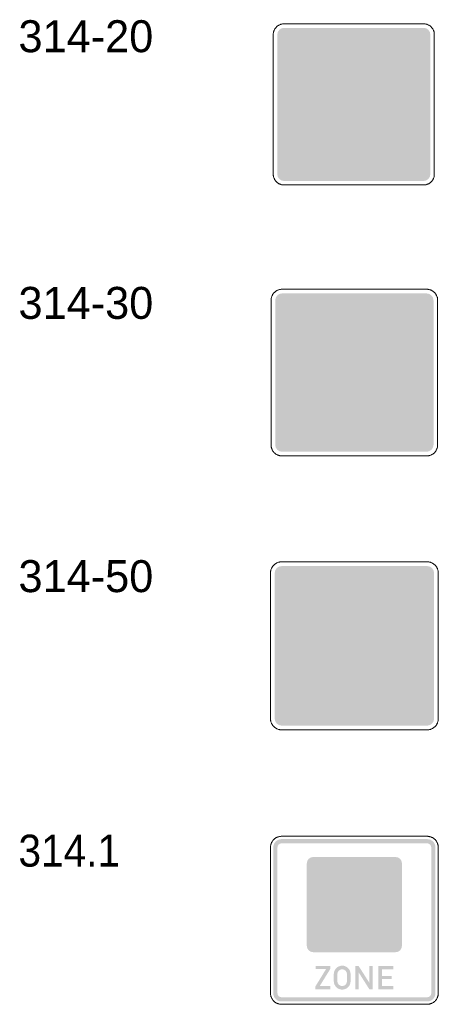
# Model space of a CAD drawing. Header units: millimetres. Extents: x 27 to 616, y -913 to 238.
# Tile 7 of 38: x 105 to 162, y -612 to -479. Entities that reach past the tile are written whole.
import ezdxf
from ezdxf.enums import TextEntityAlignment as Align

# ---------------------------------------------------------------- set-up
doc = ezdxf.new("R2010")
doc.units = ezdxf.units.MM
doc.header["$LTSCALE"] = 5
doc.linetypes.add('AUSGEZOGEN', pattern=[0])
doc.layers.add('Ebene_1', color=7, linetype='Continuous', true_color=0x000000)
doc.layers.add('Layer13', color=5, linetype='Continuous', true_color=0x0000ff)
doc.styles.add('Arial', font='arial.ttf')

msp = doc.modelspace()

# ---------------------------------------------------------------- hatches: boundary and pattern name
at = {"layer": 'Ebene_1', "linetype": 'AUSGEZOGEN', "lineweight": 18, "true_color": 0xfffffe}
h = msp.add_hatch(color=7, dxfattribs=at)
h.paths.add_polyline_path([(143.98, -497.87), (143.98, -482.58), (149.99, -482.58), (150.46, -482.6), (150.92, -482.67), (151.37, -482.79), (151.79, -482.94), (152.2, -483.14), (152.58, -483.37), (152.94, -483.64), (153.27, -483.94), (153.57, -484.27), (153.84, -484.63), (154.07, -485.01), (154.26, -485.41), (154.42, -485.84), (154.53, -486.29), (154.6, -486.75), (154.63, -487.22), (154.6, -487.69), (154.53, -488.16), (154.42, -488.6), (154.26, -489.03), (154.07, -489.43), (153.84, -489.82), (153.57, -490.17), (153.27, -490.5), (152.94, -490.8), (152.58, -491.07), (152.2, -491.3), (151.79, -491.5), (151.37, -491.65), (150.92, -491.77), (150.46, -491.84), (149.99, -491.86), (146.3, -491.86), (146.3, -497.87)], flags=0)
h.paths.add_polyline_path([(146.3, -489.68), (149.85, -489.68), (150.35, -489.63), (150.81, -489.48), (151.22, -489.26), (151.59, -488.96), (151.89, -488.59), (152.12, -488.18), (152.26, -487.72), (152.31, -487.22), (152.26, -486.73), (152.12, -486.26), (151.89, -485.85), (151.59, -485.48), (151.22, -485.18), (150.81, -484.96), (150.35, -484.81), (149.85, -484.76), (146.3, -484.76)], flags=0)
for points in [[(157.55, -495.53), (155.21, -497.87), (153.92, -497.87), (155.73, -496.05), (149.38, -496.05), (149.38, -495.01), (155.73, -495.01), (153.92, -493.2), (155.21, -493.2)], [(151.71, -531.08), (153.4, -529.38), (154.34, -529.38), (153.03, -530.7), (157.64, -530.7), (157.64, -531.45), (153.03, -531.45), (154.34, -532.77), (153.4, -532.77)], [(157.64, -534.46), (155.95, -536.16), (155.01, -536.16), (156.32, -534.84), (151.71, -534.84), (151.71, -534.09), (156.32, -534.09), (155.01, -532.77), (155.95, -532.77)], [(141.36, -561.54), (141.36, -558.83), (150.84, -554.77), (160.33, -558.83), (160.33, -561.54), (150.84, -557.48)]]:
    msp.add_hatch(color=7, dxfattribs=at).paths.add_polyline_path(points, flags=0)
h = msp.add_hatch(color=7, dxfattribs=at)
h.paths.add_polyline_path([(145.38, -534.46), (145.38, -518.65), (151.59, -518.65), (152.08, -518.68), (152.56, -518.75), (153.02, -518.87), (153.46, -519.03), (153.88, -519.23), (154.28, -519.47), (154.65, -519.75), (154.99, -520.06), (155.3, -520.4), (155.57, -520.77), (155.81, -521.16), (156.02, -521.58), (156.18, -522.02), (156.3, -522.48), (156.37, -522.96), (156.39, -523.45), (156.37, -523.94), (156.3, -524.42), (156.18, -524.88), (156.02, -525.32), (155.81, -525.74), (155.57, -526.14), (155.3, -526.51), (154.99, -526.85), (154.65, -527.16), (154.28, -527.43), (153.88, -527.67), (153.46, -527.88), (153.02, -528.04), (152.56, -528.16), (152.08, -528.23), (151.59, -528.25), (147.78, -528.25), (147.78, -534.46)], flags=0)
h.paths.add_polyline_path([(147.78, -525.99), (151.45, -525.99), (151.96, -525.94), (152.44, -525.79), (152.87, -525.56), (153.25, -525.25), (153.56, -524.87), (153.79, -524.44), (153.94, -523.96), (153.99, -523.45), (153.94, -522.94), (153.79, -522.46), (153.56, -522.03), (153.25, -521.66), (152.87, -521.35), (152.44, -521.11), (151.96, -520.96), (151.45, -520.91), (147.78, -520.91)], flags=0)
h = msp.add_hatch(color=7, dxfattribs=at)
h.paths.add_polyline_path([(147.27, -572.38), (147.27, -560.19), (152.07, -560.19), (152.81, -560.26), (153.51, -560.48), (154.14, -560.82), (154.68, -561.27), (155.13, -561.82), (155.48, -562.45), (155.69, -563.15), (155.77, -563.89), (155.69, -564.64), (155.48, -565.33), (155.13, -565.96), (154.68, -566.51), (154.14, -566.96), (153.51, -567.3), (152.81, -567.52), (152.07, -567.59), (149.13, -567.59), (149.13, -572.38)], flags=0)
h.paths.add_polyline_path([(149.13, -565.85), (151.96, -565.85), (152.35, -565.81), (152.72, -565.7), (153.05, -565.52), (153.34, -565.28), (153.58, -564.99), (153.76, -564.65), (153.88, -564.29), (153.92, -563.89), (153.88, -563.5), (153.76, -563.13), (153.58, -562.8), (153.34, -562.51), (153.05, -562.27), (152.72, -562.09), (152.35, -561.97), (151.96, -561.93), (149.13, -561.93)], flags=0)
at = {"layer": 'Ebene_1', "linetype": 'AUSGEZOGEN', "lineweight": 18, "true_color": 0x000000}
h = msp.add_hatch(color=18, dxfattribs=at)
h.paths.add_polyline_path([(140.98, -611.76), (140.75, -611.74), (140.53, -611.67), (140.34, -611.57), (140.17, -611.43), (140.03, -611.26), (139.93, -611.07), (139.86, -610.85), (139.84, -610.62), (139.84, -590.9), (139.86, -590.67), (139.93, -590.46), (140.03, -590.26), (140.17, -590.09), (140.34, -589.95), (140.53, -589.85), (140.75, -589.78), (140.98, -589.76), (160.7, -589.76), (160.93, -589.78), (161.15, -589.85), (161.34, -589.95), (161.51, -590.09), (161.65, -590.26), (161.75, -590.46), (161.82, -590.67), (161.84, -590.9), (161.84, -610.62), (161.82, -610.85), (161.75, -611.07), (161.65, -611.26), (161.51, -611.43), (161.34, -611.57), (161.15, -611.67), (160.93, -611.74), (160.7, -611.76)], flags=0)
h.paths.add_polyline_path([(140.98, -611.19), (160.7, -611.19), (160.92, -611.15), (161.1, -611.03), (161.23, -610.85), (161.27, -610.62), (161.27, -590.9), (161.23, -590.68), (161.1, -590.5), (160.92, -590.37), (160.7, -590.33), (140.98, -590.33), (140.75, -590.37), (140.57, -590.5), (140.45, -590.68), (140.41, -590.9), (140.41, -610.62), (140.45, -610.85), (140.57, -611.03), (140.75, -611.15)], flags=0)
at = {"layer": 'Ebene_1', "linetype": 'AUSGEZOGEN', "lineweight": 18, "true_color": 0xfffffe}
h = msp.add_hatch(color=7, dxfattribs=at)
h.paths.add_polyline_path([(147.72, -603.15), (147.72, -594.12), (151.27, -594.12), (151.82, -594.18), (152.34, -594.33), (152.8, -594.59), (153.21, -594.92), (153.54, -595.33), (153.79, -595.79), (153.95, -596.31), (154.01, -596.86), (153.95, -597.41), (153.79, -597.93), (153.54, -598.39), (153.21, -598.8), (152.8, -599.13), (152.34, -599.39), (151.82, -599.55), (151.27, -599.6), (149.09, -599.6), (149.09, -603.15)], flags=0)
h.paths.add_polyline_path([(149.09, -598.31), (151.19, -598.31), (151.48, -598.28), (151.75, -598.2), (152, -598.06), (152.21, -597.89), (152.39, -597.67), (152.53, -597.43), (152.61, -597.15), (152.64, -596.86), (152.61, -596.57), (152.53, -596.3), (152.39, -596.05), (152.21, -595.83), (152, -595.66), (151.75, -595.52), (151.48, -595.44), (151.19, -595.41), (149.09, -595.41)], flags=0)
at = {"layer": 'Ebene_1', "linetype": 'AUSGEZOGEN', "lineweight": 18, "true_color": 0x000000}
for points in [[(145.55, -610.13), (145.55, -609.73), (147, -607.37), (145.6, -607.37), (145.6, -606.94), (147.6, -606.94), (147.6, -607.31), (146.14, -609.67), (147.6, -609.67), (147.6, -610.13)], [(150.95, -610.13), (150.95, -606.94), (151.41, -606.94), (152.86, -609.21), (152.86, -606.94), (153.34, -606.94), (153.34, -610.13), (152.89, -610.13), (151.44, -607.85), (151.44, -610.13), (150.95, -610.13), (154.08, -610.13), (154.08, -606.94), (156.13, -606.94), (156.13, -607.39), (154.57, -607.39), (154.57, -608.3), (155.9, -608.3), (155.9, -608.73), (154.57, -608.73), (154.57, -609.67), (156.13, -609.67), (156.13, -610.13), (154.08, -610.13)]]:
    msp.add_hatch(color=18, dxfattribs=at).paths.add_polyline_path(points, flags=0)
h = msp.add_hatch(color=18, dxfattribs=at)
h.paths.add_polyline_path([(148.05, -609.02), (148.05, -608.05), (148.07, -607.82), (148.14, -607.61), (148.25, -607.41), (148.38, -607.24), (148.55, -607.1), (148.75, -607), (148.96, -606.93), (149.19, -606.91), (149.42, -606.93), (149.63, -607), (149.83, -607.1), (149.99, -607.24), (150.13, -607.41), (150.24, -607.61), (150.3, -607.82), (150.33, -608.05), (150.33, -609.02), (150.3, -609.24), (150.24, -609.46), (150.13, -609.65), (149.99, -609.82), (149.83, -609.96), (149.63, -610.06), (149.42, -610.13), (149.19, -610.15), (148.96, -610.13), (148.75, -610.06), (148.55, -609.96), (148.38, -609.82), (148.25, -609.65), (148.14, -609.46), (148.07, -609.24)], flags=0)
h.paths.add_polyline_path([(148.53, -609.02), (148.59, -609.27), (148.73, -609.48), (148.93, -609.62), (149.19, -609.67), (149.44, -609.62), (149.65, -609.48), (149.79, -609.27), (149.84, -609.02), (149.84, -608.05), (149.79, -607.79), (149.65, -607.59), (149.44, -607.45), (149.19, -607.39), (148.93, -607.45), (148.73, -607.59), (148.59, -607.79), (148.53, -608.05)], flags=0)
at = {"layer": 'Layer13', "linetype": 'AUSGEZOGEN', "lineweight": 18, "true_color": 0x0000ff}
for points in [[(141.3, -500.6), (140.95, -500.52), (140.66, -500.33), (140.46, -500.04), (140.39, -499.69), (140.39, -480.76), (140.46, -480.41), (140.66, -480.12), (140.95, -479.92), (141.3, -479.85), (160.23, -479.85), (160.58, -479.92), (160.87, -480.12), (161.07, -480.41), (161.14, -480.76), (161.14, -499.69), (161.07, -500.04), (160.87, -500.33), (160.58, -500.52), (160.23, -500.6)], [(141.05, -537.29), (140.68, -537.21), (140.38, -537.01), (140.18, -536.71), (140.11, -536.35), (140.11, -516.77), (140.18, -516.4), (140.38, -516.1), (140.68, -515.9), (141.05, -515.83), (160.63, -515.83), (160.99, -515.9), (161.29, -516.1), (161.5, -516.4), (161.57, -516.77), (161.57, -536.35), (161.5, -536.71), (161.29, -537.01), (160.99, -537.21), (160.63, -537.29)], [(140.98, -574.39), (140.61, -574.31), (140.31, -574.11), (140.11, -573.81), (140.03, -573.44), (140.03, -553.71), (140.11, -553.34), (140.31, -553.04), (140.61, -552.84), (140.98, -552.77), (160.71, -552.77), (161.08, -552.84), (161.38, -553.04), (161.58, -553.34), (161.65, -553.71), (161.65, -573.44), (161.58, -573.81), (161.38, -574.11), (161.08, -574.31), (160.71, -574.39)], [(145.25, -605.08), (144.92, -605.02), (144.64, -604.83), (144.46, -604.56), (144.39, -604.22), (144.39, -593.04), (144.46, -592.71), (144.64, -592.44), (144.92, -592.25), (145.25, -592.19), (156.43, -592.19), (156.76, -592.25), (157.04, -592.44), (157.22, -592.71), (157.29, -593.04), (157.29, -604.22), (157.22, -604.56), (157.04, -604.83), (156.76, -605.02), (156.43, -605.08)]]:
    msp.add_hatch(color=5, dxfattribs=at).paths.add_polyline_path(points, flags=0)

# ---------------------------------------------------------------- linework, layer by layer
at = {"layer": 'Ebene_1', "color": 18, "linetype": 'AUSGEZOGEN', "lineweight": 18, "true_color": 0x000000}
for p, q in [((141.3, -479.3), (160.23, -479.3)), ((139.85, -499.69), (139.85, -480.76)), ((161.68, -480.76), (161.68, -499.69)), ((160.23, -501.14), (141.3, -501.14)), ((141.05, -515.26), (160.63, -515.26)), ((139.54, -536.35), (139.54, -516.77)), ((162.13, -516.77), (162.13, -536.35)), ((160.63, -537.85), (141.05, -537.85)), ((140.98, -552.2), (160.71, -552.2)), ((140.98, -552.2), (160.71, -552.2)), ((139.46, -573.44), (139.46, -553.71)), ((139.46, -573.44), (139.46, -553.71)), ((162.22, -553.71), (162.22, -573.44)), ((162.22, -553.71), (162.22, -573.44)), ((160.71, -574.96), (140.98, -574.96)), ((160.71, -574.96), (140.98, -574.96)), ((140.98, -589.38), (160.7, -589.38)), ((140.98, -589.38), (160.7, -589.38)), ((139.46, -610.62), (139.46, -590.9)), ((139.46, -610.62), (139.46, -590.9)), ((162.22, -590.9), (162.22, -610.62)), ((162.22, -590.9), (162.22, -610.62)), ((160.7, -612.14), (140.98, -612.14)), ((160.7, -612.14), (140.98, -612.14))]:
    msp.add_line(p, q, dxfattribs=at)
for points in [[(139.85, -480.76), (139.85, -480.68), (139.85, -480.61), (139.86, -480.54), (139.87, -480.47), (139.89, -480.4), (139.91, -480.33), (139.93, -480.26), (139.96, -480.19), (139.99, -480.13), (140.02, -480.07), (140.06, -480), (140.09, -479.95), (140.13, -479.89), (140.18, -479.83), (140.22, -479.78), (140.27, -479.73), (140.32, -479.68), (140.37, -479.64), (140.43, -479.59), (140.49, -479.55), (140.55, -479.51), (140.61, -479.48), (140.67, -479.45), (140.73, -479.42), (140.8, -479.39), (140.87, -479.37), (140.94, -479.35), (141.01, -479.33), (141.08, -479.32), (141.15, -479.31), (141.23, -479.31), (141.3, -479.3)], [(160.23, -479.3), (160.3, -479.31), (160.38, -479.31), (160.45, -479.32), (160.52, -479.33), (160.59, -479.35), (160.66, -479.37), (160.73, -479.39), (160.8, -479.42), (160.86, -479.45), (160.92, -479.48), (160.98, -479.51), (161.04, -479.55), (161.1, -479.59), (161.15, -479.64), (161.21, -479.68), (161.26, -479.73), (161.31, -479.78), (161.35, -479.83), (161.4, -479.89), (161.44, -479.95), (161.47, -480), (161.51, -480.07), (161.54, -480.13), (161.57, -480.19), (161.6, -480.26), (161.62, -480.33), (161.64, -480.4), (161.65, -480.47), (161.67, -480.54), (161.68, -480.61), (161.68, -480.68), (161.68, -480.76)], [(141.3, -501.14), (141.23, -501.14), (141.15, -501.14), (141.08, -501.13), (141.01, -501.11), (140.94, -501.1), (140.87, -501.08), (140.8, -501.05), (140.73, -501.03), (140.67, -501), (140.61, -500.97), (140.55, -500.93), (140.49, -500.89), (140.43, -500.85), (140.37, -500.81), (140.32, -500.76), (140.27, -500.72), (140.22, -500.67), (140.18, -500.61), (140.13, -500.56), (140.09, -500.5), (140.06, -500.44), (140.02, -500.38), (139.99, -500.32), (139.96, -500.25), (139.93, -500.19), (139.91, -500.12), (139.89, -500.05), (139.87, -499.98), (139.86, -499.91), (139.85, -499.84), (139.85, -499.76), (139.85, -499.69)], [(161.68, -499.69), (161.68, -499.76), (161.68, -499.84), (161.67, -499.91), (161.65, -499.98), (161.64, -500.05), (161.62, -500.12), (161.6, -500.19), (161.57, -500.25), (161.54, -500.32), (161.51, -500.38), (161.47, -500.44), (161.44, -500.5), (161.4, -500.56), (161.35, -500.61), (161.31, -500.67), (161.26, -500.72), (161.21, -500.76), (161.15, -500.81), (161.1, -500.85), (161.04, -500.89), (160.98, -500.93), (160.92, -500.97), (160.86, -501), (160.8, -501.03), (160.73, -501.05), (160.66, -501.08), (160.59, -501.1), (160.52, -501.11), (160.45, -501.13), (160.38, -501.14), (160.3, -501.14), (160.23, -501.14)], [(139.54, -516.77), (139.55, -516.69), (139.55, -516.62), (139.56, -516.54), (139.57, -516.47), (139.59, -516.39), (139.61, -516.32), (139.64, -516.25), (139.66, -516.18), (139.69, -516.12), (139.73, -516.05), (139.76, -515.99), (139.8, -515.93), (139.84, -515.87), (139.89, -515.81), (139.94, -515.76), (139.99, -515.7), (140.04, -515.66), (140.09, -515.61), (140.15, -515.56), (140.21, -515.52), (140.27, -515.48), (140.33, -515.45), (140.4, -515.41), (140.46, -515.38), (140.53, -515.36), (140.6, -515.33), (140.67, -515.31), (140.75, -515.29), (140.82, -515.28), (140.9, -515.27), (140.97, -515.27), (141.05, -515.26)], [(160.63, -515.26), (160.71, -515.27), (160.78, -515.27), (160.86, -515.28), (160.93, -515.29), (161, -515.31), (161.08, -515.33), (161.15, -515.36), (161.21, -515.38), (161.28, -515.41), (161.35, -515.45), (161.41, -515.48), (161.47, -515.52), (161.53, -515.56), (161.59, -515.61), (161.64, -515.66), (161.69, -515.7), (161.74, -515.76), (161.79, -515.81), (161.83, -515.87), (161.88, -515.93), (161.92, -515.99), (161.95, -516.05), (161.99, -516.12), (162.02, -516.18), (162.04, -516.25), (162.07, -516.32), (162.09, -516.39), (162.1, -516.47), (162.12, -516.54), (162.13, -516.62), (162.13, -516.69), (162.13, -516.77)], [(141.05, -537.85), (140.97, -537.85), (140.9, -537.85), (140.82, -537.84), (140.75, -537.82), (140.67, -537.81), (140.6, -537.79), (140.53, -537.76), (140.46, -537.74), (140.4, -537.71), (140.33, -537.67), (140.27, -537.64), (140.21, -537.6), (140.15, -537.55), (140.09, -537.51), (140.04, -537.46), (139.99, -537.41), (139.94, -537.36), (139.89, -537.31), (139.84, -537.25), (139.8, -537.19), (139.76, -537.13), (139.73, -537.07), (139.69, -537), (139.66, -536.93), (139.64, -536.86), (139.61, -536.79), (139.59, -536.72), (139.57, -536.65), (139.56, -536.58), (139.55, -536.5), (139.55, -536.42), (139.54, -536.35)], [(162.13, -536.35), (162.13, -536.42), (162.13, -536.5), (162.12, -536.58), (162.1, -536.65), (162.09, -536.72), (162.07, -536.79), (162.04, -536.86), (162.02, -536.93), (161.99, -537), (161.95, -537.07), (161.92, -537.13), (161.88, -537.19), (161.83, -537.25), (161.79, -537.31), (161.74, -537.36), (161.69, -537.41), (161.64, -537.46), (161.59, -537.51), (161.53, -537.55), (161.47, -537.6), (161.41, -537.64), (161.35, -537.67), (161.28, -537.71), (161.21, -537.74), (161.15, -537.76), (161.08, -537.79), (161, -537.81), (160.93, -537.82), (160.86, -537.84), (160.78, -537.85), (160.71, -537.85), (160.63, -537.85)], [(139.46, -553.71), (139.47, -553.64), (139.47, -553.56), (139.48, -553.48), (139.49, -553.41), (139.51, -553.34), (139.53, -553.26), (139.56, -553.19), (139.58, -553.12), (139.61, -553.06), (139.65, -552.99), (139.68, -552.93), (139.72, -552.87), (139.76, -552.81), (139.81, -552.75), (139.86, -552.69), (139.91, -552.64), (139.96, -552.59), (140.02, -552.54), (140.07, -552.5), (140.13, -552.46), (140.19, -552.42), (140.26, -552.38), (140.32, -552.35), (140.39, -552.32), (140.46, -552.29), (140.53, -552.26), (140.6, -552.24), (140.67, -552.23), (140.75, -552.21), (140.83, -552.2), (140.9, -552.2), (140.98, -552.2)], [(139.46, -553.71), (139.47, -553.64), (139.47, -553.56), (139.48, -553.48), (139.49, -553.41), (139.51, -553.34), (139.53, -553.26), (139.56, -553.19), (139.58, -553.12), (139.61, -553.06), (139.65, -552.99), (139.68, -552.93), (139.72, -552.87), (139.76, -552.81), (139.81, -552.75), (139.86, -552.69), (139.91, -552.64), (139.96, -552.59), (140.02, -552.54), (140.07, -552.5), (140.13, -552.46), (140.19, -552.42), (140.26, -552.38), (140.32, -552.35), (140.39, -552.32), (140.46, -552.29), (140.53, -552.26), (140.6, -552.24), (140.67, -552.23), (140.75, -552.21), (140.83, -552.2), (140.9, -552.2), (140.98, -552.2)], [(160.71, -552.2), (160.78, -552.2), (160.86, -552.2), (160.94, -552.21), (161.01, -552.23), (161.09, -552.24), (161.16, -552.26), (161.23, -552.29), (161.3, -552.32), (161.36, -552.35), (161.43, -552.38), (161.49, -552.42), (161.55, -552.46), (161.61, -552.5), (161.67, -552.54), (161.73, -552.59), (161.78, -552.64), (161.83, -552.69), (161.88, -552.75), (161.92, -552.81), (161.96, -552.87), (162, -552.93), (162.04, -552.99), (162.07, -553.06), (162.1, -553.12), (162.13, -553.19), (162.16, -553.26), (162.18, -553.34), (162.19, -553.41), (162.21, -553.48), (162.22, -553.56), (162.22, -553.64), (162.22, -553.71)], [(160.71, -552.2), (160.78, -552.2), (160.86, -552.2), (160.94, -552.21), (161.01, -552.23), (161.09, -552.24), (161.16, -552.26), (161.23, -552.29), (161.3, -552.32), (161.36, -552.35), (161.43, -552.38), (161.49, -552.42), (161.55, -552.46), (161.61, -552.5), (161.67, -552.54), (161.73, -552.59), (161.78, -552.64), (161.83, -552.69), (161.88, -552.75), (161.92, -552.81), (161.96, -552.87), (162, -552.93), (162.04, -552.99), (162.07, -553.06), (162.1, -553.12), (162.13, -553.19), (162.16, -553.26), (162.18, -553.34), (162.19, -553.41), (162.21, -553.48), (162.22, -553.56), (162.22, -553.64), (162.22, -553.71)], [(140.98, -574.96), (140.9, -574.96), (140.83, -574.95), (140.75, -574.94), (140.67, -574.93), (140.6, -574.91), (140.53, -574.89), (140.46, -574.87), (140.39, -574.84), (140.32, -574.81), (140.26, -574.77), (140.19, -574.74), (140.13, -574.7), (140.07, -574.66), (140.02, -574.61), (139.96, -574.56), (139.91, -574.51), (139.86, -574.46), (139.81, -574.41), (139.76, -574.35), (139.72, -574.29), (139.68, -574.23), (139.65, -574.16), (139.61, -574.1), (139.58, -574.03), (139.56, -573.96), (139.53, -573.89), (139.51, -573.82), (139.49, -573.75), (139.48, -573.67), (139.47, -573.6), (139.47, -573.52), (139.46, -573.44)], [(140.98, -574.96), (140.9, -574.96), (140.83, -574.95), (140.75, -574.94), (140.67, -574.93), (140.6, -574.91), (140.53, -574.89), (140.46, -574.87), (140.39, -574.84), (140.32, -574.81), (140.26, -574.77), (140.19, -574.74), (140.13, -574.7), (140.07, -574.66), (140.02, -574.61), (139.96, -574.56), (139.91, -574.51), (139.86, -574.46), (139.81, -574.41), (139.76, -574.35), (139.72, -574.29), (139.68, -574.23), (139.65, -574.16), (139.61, -574.1), (139.58, -574.03), (139.56, -573.96), (139.53, -573.89), (139.51, -573.82), (139.49, -573.75), (139.48, -573.67), (139.47, -573.6), (139.47, -573.52), (139.46, -573.44)], [(162.22, -573.44), (162.22, -573.52), (162.22, -573.6), (162.21, -573.67), (162.19, -573.75), (162.18, -573.82), (162.16, -573.89), (162.13, -573.96), (162.1, -574.03), (162.07, -574.1), (162.04, -574.16), (162, -574.23), (161.96, -574.29), (161.92, -574.35), (161.88, -574.41), (161.83, -574.46), (161.78, -574.51), (161.73, -574.56), (161.67, -574.61), (161.61, -574.66), (161.55, -574.7), (161.49, -574.74), (161.43, -574.77), (161.36, -574.81), (161.3, -574.84), (161.23, -574.87), (161.16, -574.89), (161.09, -574.91), (161.01, -574.93), (160.94, -574.94), (160.86, -574.95), (160.78, -574.96), (160.71, -574.96)], [(162.22, -573.44), (162.22, -573.52), (162.22, -573.6), (162.21, -573.67), (162.19, -573.75), (162.18, -573.82), (162.16, -573.89), (162.13, -573.96), (162.1, -574.03), (162.07, -574.1), (162.04, -574.16), (162, -574.23), (161.96, -574.29), (161.92, -574.35), (161.88, -574.41), (161.83, -574.46), (161.78, -574.51), (161.73, -574.56), (161.67, -574.61), (161.61, -574.66), (161.55, -574.7), (161.49, -574.74), (161.43, -574.77), (161.36, -574.81), (161.3, -574.84), (161.23, -574.87), (161.16, -574.89), (161.09, -574.91), (161.01, -574.93), (160.94, -574.94), (160.86, -574.95), (160.78, -574.96), (160.71, -574.96)], [(139.46, -590.9), (139.46, -590.82), (139.47, -590.74), (139.48, -590.67), (139.49, -590.59), (139.51, -590.52), (139.53, -590.45), (139.55, -590.38), (139.58, -590.31), (139.61, -590.24), (139.64, -590.18), (139.68, -590.11), (139.72, -590.05), (139.76, -589.99), (139.81, -589.93), (139.85, -589.88), (139.9, -589.83), (139.96, -589.78), (140.01, -589.73), (140.07, -589.68), (140.13, -589.64), (140.19, -589.6), (140.25, -589.56), (140.32, -589.53), (140.38, -589.5), (140.45, -589.47), (140.52, -589.45), (140.6, -589.43), (140.67, -589.41), (140.74, -589.4), (140.82, -589.39), (140.9, -589.38), (140.98, -589.38)], [(139.46, -590.9), (139.46, -590.82), (139.47, -590.74), (139.48, -590.67), (139.49, -590.59), (139.51, -590.52), (139.53, -590.45), (139.55, -590.38), (139.58, -590.31), (139.61, -590.24), (139.64, -590.18), (139.68, -590.11), (139.72, -590.05), (139.76, -589.99), (139.81, -589.93), (139.85, -589.88), (139.9, -589.83), (139.96, -589.78), (140.01, -589.73), (140.07, -589.68), (140.13, -589.64), (140.19, -589.6), (140.25, -589.56), (140.32, -589.53), (140.38, -589.5), (140.45, -589.47), (140.52, -589.45), (140.6, -589.43), (140.67, -589.41), (140.74, -589.4), (140.82, -589.39), (140.9, -589.38), (140.98, -589.38)], [(160.7, -589.38), (160.78, -589.38), (160.86, -589.39), (160.93, -589.4), (161.01, -589.41), (161.08, -589.43), (161.15, -589.45), (161.22, -589.47), (161.29, -589.5), (161.36, -589.53), (161.43, -589.56), (161.49, -589.6), (161.55, -589.64), (161.61, -589.68), (161.67, -589.73), (161.72, -589.78), (161.78, -589.83), (161.83, -589.88), (161.87, -589.93), (161.92, -589.99), (161.96, -590.05), (162, -590.11), (162.04, -590.18), (162.07, -590.24), (162.1, -590.31), (162.13, -590.38), (162.15, -590.45), (162.17, -590.52), (162.19, -590.59), (162.2, -590.67), (162.21, -590.74), (162.22, -590.82), (162.22, -590.9)], [(160.7, -589.38), (160.78, -589.38), (160.86, -589.39), (160.93, -589.4), (161.01, -589.41), (161.08, -589.43), (161.15, -589.45), (161.22, -589.47), (161.29, -589.5), (161.36, -589.53), (161.43, -589.56), (161.49, -589.6), (161.55, -589.64), (161.61, -589.68), (161.67, -589.73), (161.72, -589.78), (161.78, -589.83), (161.83, -589.88), (161.87, -589.93), (161.92, -589.99), (161.96, -590.05), (162, -590.11), (162.04, -590.18), (162.07, -590.24), (162.1, -590.31), (162.13, -590.38), (162.15, -590.45), (162.17, -590.52), (162.19, -590.59), (162.2, -590.67), (162.21, -590.74), (162.22, -590.82), (162.22, -590.9)], [(140.98, -612.14), (140.9, -612.14), (140.82, -612.13), (140.74, -612.12), (140.67, -612.11), (140.6, -612.09), (140.52, -612.07), (140.45, -612.05), (140.38, -612.02), (140.32, -611.99), (140.25, -611.96), (140.19, -611.92), (140.13, -611.88), (140.07, -611.84), (140.01, -611.8), (139.96, -611.75), (139.9, -611.7), (139.85, -611.64), (139.81, -611.59), (139.76, -611.53), (139.72, -611.47), (139.68, -611.41), (139.64, -611.35), (139.61, -611.28), (139.58, -611.22), (139.55, -611.15), (139.53, -611.08), (139.51, -611), (139.49, -610.93), (139.48, -610.86), (139.47, -610.78), (139.46, -610.7), (139.46, -610.62)], [(140.98, -612.14), (140.9, -612.14), (140.82, -612.13), (140.74, -612.12), (140.67, -612.11), (140.6, -612.09), (140.52, -612.07), (140.45, -612.05), (140.38, -612.02), (140.32, -611.99), (140.25, -611.96), (140.19, -611.92), (140.13, -611.88), (140.07, -611.84), (140.01, -611.8), (139.96, -611.75), (139.9, -611.7), (139.85, -611.64), (139.81, -611.59), (139.76, -611.53), (139.72, -611.47), (139.68, -611.41), (139.64, -611.35), (139.61, -611.28), (139.58, -611.22), (139.55, -611.15), (139.53, -611.08), (139.51, -611), (139.49, -610.93), (139.48, -610.86), (139.47, -610.78), (139.46, -610.7), (139.46, -610.62)], [(162.22, -610.62), (162.22, -610.7), (162.21, -610.78), (162.2, -610.86), (162.19, -610.93), (162.17, -611), (162.15, -611.08), (162.13, -611.15), (162.1, -611.22), (162.07, -611.28), (162.04, -611.35), (162, -611.41), (161.96, -611.47), (161.92, -611.53), (161.87, -611.59), (161.83, -611.64), (161.78, -611.7), (161.72, -611.75), (161.67, -611.8), (161.61, -611.84), (161.55, -611.88), (161.49, -611.92), (161.43, -611.96), (161.36, -611.99), (161.29, -612.02), (161.22, -612.05), (161.15, -612.07), (161.08, -612.09), (161.01, -612.11), (160.93, -612.12), (160.86, -612.13), (160.78, -612.14), (160.7, -612.14)], [(162.22, -610.62), (162.22, -610.7), (162.21, -610.78), (162.2, -610.86), (162.19, -610.93), (162.17, -611), (162.15, -611.08), (162.13, -611.15), (162.1, -611.22), (162.07, -611.28), (162.04, -611.35), (162, -611.41), (161.96, -611.47), (161.92, -611.53), (161.87, -611.59), (161.83, -611.64), (161.78, -611.7), (161.72, -611.75), (161.67, -611.8), (161.61, -611.84), (161.55, -611.88), (161.49, -611.92), (161.43, -611.96), (161.36, -611.99), (161.29, -612.02), (161.22, -612.05), (161.15, -612.07), (161.08, -612.09), (161.01, -612.11), (160.93, -612.12), (160.86, -612.13), (160.78, -612.14), (160.7, -612.14)]]:
    msp.add_lwpolyline(points, dxfattribs=at)

# ---------------------------------------------------------------- texts
at = {"layer": 'Ebene_1', "color": 18, "linetype": 'AUSGEZOGEN', "lineweight": 18, "true_color": 0x000000, "style": 'Arial'}
for s, width, p, p2 in [('314-20', 0.971001, (105.29, -483.15), (123.57, -483.15)), ('314-30', 0.971001, (105.29, -519.28), (123.57, -519.28)), ('314-50', 0.971001, (105.29, -556.3), (123.57, -556.3)), ('314.1', 0.909794, (105.29, -593.49), (119.06, -593.49))]:
    msp.add_text(s, height=4.332, dxfattribs=dict(at, width=width)).set_placement(p, p2, align=Align.FIT)

doc.saveas('drawing.dxf')
